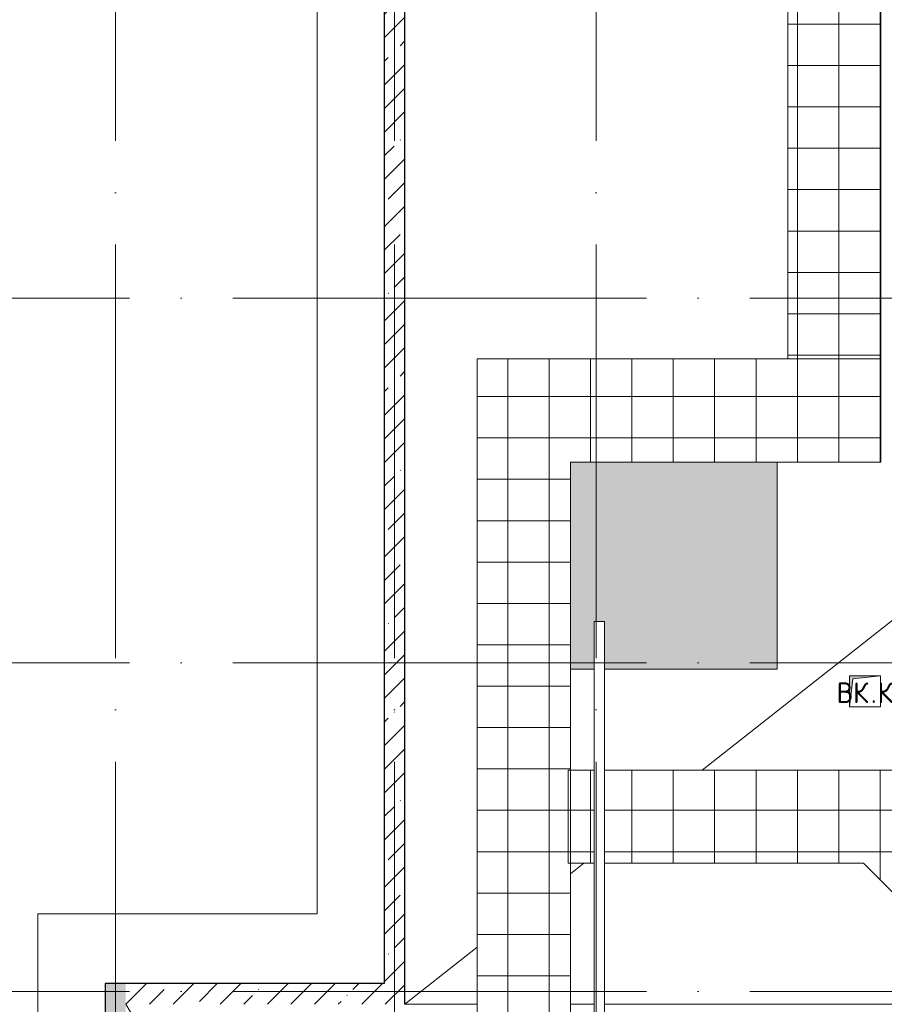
# Model space of a CAD drawing. Header units: millimetres. Extents: x -30540 to 150652, y -11730 to 123410.
# Tile 74 of 113: x 85680 to 94041, y 36525 to 46043. Entities that reach past the tile are written whole.
import ezdxf

# ---------------------------------------------------------------- set-up
doc = ezdxf.new("R2010")
doc.units = ezdxf.units.MM
doc.linetypes.add('ADSK_Линия сетки', pattern=[5000, 4000, -500, 0, -500])
for name, color, linetype, lineweight in [('A-____-NOTE-TEXT', 7, 'Continuous', 18), ('A-FLOR-____-OTLN', 7, 'Continuous', 18), ('A-FLOR-____-PATT', 7, 'Continuous', 18), ('A-ROOF-____-OTLN', 7, 'Continuous', 18), ('A-ROOF-____-PATT', 7, 'Continuous', 18), ('A-WALL-____-MCUT', 7, 'Continuous', 40), ('A-WALL-____-PATT', 7, 'Continuous', 40), ('E-CABL-TRAY-OTLN', 7, 'Continuous', 18), ('M-EQPM-____-OTLN', 7, 'Continuous', 18), ('S-GRID-____-OTLN', 7, 'Continuous', 9)]:
    doc.layers.add(name, color=color, linetype=linetype, lineweight=lineweight)
doc.styles.add('GOST Common', font='GOST_Common.ttf', dxfattribs={"height": 200})
pattern_1 = [(45, (0, 0), (-228.0985, 228.0985), []), (45, (228.1, 0), (-228.0985, 228.0985), [403.225, -80.645, 6.706, -73.939])]
pattern_2 = [(0, (0, 0), (0, 400), []), (90, (0, 0), (-400, 2e-14), [])]

# ---------------------------------------------------------------- blocks, each defined once
blk = doc.blocks.new('АР_Канал вертикальный прямоугольный - ВК_К-5757473-Кровля ЭЛ')
at = {"layer": 'M-EQPM-____-OTLN', "lineweight": 13, "true_color": 0xe2e2e2}
blk.add_hatch(color=254, dxfattribs=at).paths.add_polyline_path([(-150, -150), (-120, 120), (150, 150), (-150, 150)])
at = {"layer": 'M-EQPM-____-OTLN', "color": 253, "lineweight": 13, "true_color": 0xaaaaaa}
for p, q in [((150, 150), (-150, 150)), ((-150, 150), (-150, -150)), ((150, 150), (-150, 150)), ((-150, 150), (-150, -150)), ((-150, -150), (-150, 150)), ((-150, 150), (150, 150)), ((-150, -150), (-120, 120)), ((-150, -150), (-120, 120)), ((-120, 120), (150, 150)), ((-120, 120), (150, 150)), ((150, -150), (150, 150)), ((150, 150), (150, -150)), ((-150, -150), (150, -150)), ((150, -150), (-150, -150))]:
    blk.add_line(p, q, dxfattribs=at)
blk = doc.blocks.new('Наметкина 10_РД_АР_К4_отсоединено_rvt-1-Кровля ЭЛ')
at = {"layer": 'A-FLOR-____-PATT', "lineweight": 5, "true_color": 0xeaeaea}
blk.add_hatch(color=254, dxfattribs=at).paths.add_polyline_path([(91235.3, 39765), (91235.3, 40225), (91335.3, 40225), (91335.3, 39765), (93005.3, 39765), (93005.3, 41765), (91005.3, 41765), (91005.3, 39765)])
at = {"layer": 'A-ROOF-____-PATT', "lineweight": 5, "true_color": 0xd2d2d2}
h = blk.add_hatch(dxfattribs=at)
h.set_pattern_fill('FP_22', color=254, style=0, pattern_type=2)
h.set_pattern_definition(pattern_2)
h.paths.add_polyline_path([(94007.7, 42765), (94007.7, 49720), (95705.3, 49720), (95705.3, 53488.5), (95663.8, 53488.5), (95663.8, 54991.5), (95705.3, 54991.5), (95705.3, 55000), (98885.3, 55000), (98885.3, 49870), (99463.8, 49870), (99463.8, 49891.5), (101155.3, 49891.5), (101155.3, 52300), (99785.3, 52300), (99785.3, 53488.5), (99653.8, 53488.5), (99653.8, 54991.5), (99785.3, 54991.5), (99785.3, 55900), (94805.3, 55900), (94805.3, 50620), (93107.7, 50620), (93107.7, 42765), (93164, 42765)])
h = blk.add_hatch(dxfattribs=at)
h.set_pattern_fill('FP_22', color=254, style=0, pattern_type=2)
h.set_pattern_definition(pattern_2)
h.paths.add_polyline_path([(103556.9, 36575), (103556.9, 44496.5), (101965.3, 44496.5), (101965.3, 48330), (101226.8, 48330), (101226.8, 48258.5), (101065.3, 48258.5), (101065.3, 43596.5), (102656.9, 43596.5), (102656.9, 37770), (95231.4, 37770), (94212.3, 38789.1), (91335.3, 38789.1), (91335.3, 37889.1), (93839.5, 37889.1), (94858.6, 36870), (99374.1, 36870), (99374.1, 36575), (100274.1, 36575), (100274.1, 36870), (102656.9, 36870), (102656.9, 36575)])
h.paths.add_polyline_path([(91235.3, 37889.1), (91235.3, 38789.1), (90982.3, 38789.1), (90982.3, 37889.1)])
h = blk.add_hatch(dxfattribs=at)
h.set_pattern_fill('FP_22', color=254, style=0, pattern_type=2)
h.set_pattern_definition(pattern_2)
h.paths.add_polyline_path([(91005.3, 35825), (91005.3, 41765), (94007.7, 41765), (94007.7, 42765), (90105.3, 42765), (90105.3, 35825)])
at = {"layer": 'A-WALL-____-PATT', "lineweight": 5, "true_color": 0xaaaaaa}
h = blk.add_hatch(dxfattribs=at)
h.set_pattern_fill('FP_19', color=253, style=0, pattern_type=2)
h.set_pattern_definition(pattern_1)
h.paths.add_polyline_path([(89405.3, 36525), (89405.3, 56400), (89205.3, 56400), (89205.3, 36525)])
h = blk.add_hatch(dxfattribs=at)
h.set_pattern_fill('FP_19', color=253, style=0, pattern_type=2)
h.set_pattern_definition(pattern_1)
h.paths.add_polyline_path([(86505.3, -5350), (86705.3, -5350), (86705.3, 36725), (86505.3, 36725), (86505.3, -5146.7)])
h = blk.add_hatch(dxfattribs=at)
h.set_pattern_fill('FP_19', color=253, style=0, pattern_type=2)
h.set_pattern_definition(pattern_1)
h.paths.add_polyline_path([(89205.3, 36525), (89205.3, 36725), (86705.3, 36725), (86705.3, 36525)])
at = {"layer": 'A-FLOR-____-OTLN', "color": 253, "lineweight": 13, "true_color": 0xaaaaaa}
for p, q in [((88555.3, 57250), (88555.3, 37400)), ((93005.3, 41765), (91005.3, 41765)), ((91005.3, 41765), (91005.3, 39765)), ((93005.3, 39765), (93005.3, 41765)), ((91005.3, 39765), (91235.3, 39765)), ((91335.3, 39765), (93005.3, 39765)), ((88555.3, 37400), (85855.3, 37400)), ((85855.3, 37400), (85855.3, -6000))]:
    blk.add_line(p, q, dxfattribs=at)
at = {"layer": 'A-ROOF-____-OTLN', "color": 253, "lineweight": 13, "true_color": 0xaaaaaa}
for p, q in [((93107.7, 50620), (93107.7, 42765)), ((94007.7, 42765), (94007.7, 49720)), ((90105.3, 42765), (94007.7, 42765)), ((90105.3, 42765), (90105.3, 35825)), ((94007.7, 42765), (94007.7, 41765)), ((94007.7, 41765), (93005.3, 41765)), ((92278.4, 38789.1), (95283.8, 41157.5)), ((91005.3, 35825), (91005.3, 39765)), ((90982.3, 38789.1), (91235.3, 38789.1)), ((90982.3, 37889.1), (90982.3, 38789.1)), ((91335.3, 38789.1), (94212.3, 38789.1)), ((91235.3, 37889.1), (90982.3, 37889.1)), ((91005.3, 37785.9), (91136.3, 37889.1)), ((93839.5, 37889.1), (91335.3, 37889.1)), ((94858.6, 36870), (93839.5, 37889.1)), ((89405.3, 36525), (90105.3, 37076.6)), ((91025.3, 29414.8), (86705.3, 36525)), ((90105.3, 36525), (89405.3, 36525)), ((89405.3, 36525), (90105.3, 36525)), ((91235.3, 36525), (91005.3, 36525)), ((91005.3, 36525), (91235.3, 36525)), ((99375.8, 36525), (91335.3, 36525)), ((91335.3, 36525), (99375.8, 36525))]:
    blk.add_line(p, q, dxfattribs=at)
at = {"layer": 'A-WALL-____-MCUT', "color": 253, "lineweight": 30, "true_color": 0xaaaaaa}
for p, q in [((89205.3, 56400), (89205.3, 36725)), ((89405.3, 36525), (89405.3, 56400)), ((86705.3, 36725), (86505.3, 36725)), ((86505.3, 36725), (86505.3, -5350)), ((89205.3, 36725), (86705.3, 36725))]:
    blk.add_line(p, q, dxfattribs=at)
at = {"layer": 'M-EQPM-____-OTLN', "color": 253, "lineweight": 13, "true_color": 0xaaaaaa}
blk.add_blockref('АР_Канал вертикальный прямоугольный - ВК_К-5757473-Кровля ЭЛ', (93855.3, 39550), dxfattribs=at)
at = {"layer": 'A-____-NOTE-TEXT', "color": 253, "lineweight": 5, "true_color": 0xaaaaaa, "char_height": 200, "attachment_point": 1, "style": 'GOST Common'}
for s, insert, width in [('ВК', (93580.1, 39637.2), 400.844), ('\\fGOST Common|b0|i0|c204|p34|;К', (93977, 39637.2), 192.405), ('\\fGOST Common|b0|i0|c204|p34|;.', (93910.8, 39637.2), 80.169)]:
    blk.add_mtext(s, dxfattribs=dict(at, insert=insert, width=width))

msp = doc.modelspace()

# ---------------------------------------------------------------- linework, layer by layer
at = {"layer": 'E-CABL-TRAY-OTLN', "color": 1, "true_color": 0xff0000}
for p, q in [((91235.3, 40225), (91335.3, 40225)), ((91235.3, 40225), (91235.3, 24010)), ((91335.3, 40225), (91335.3, 24010))]:
    msp.add_line(p, q, dxfattribs=at)
at = {"layer": 'S-GRID-____-OTLN', "color": 253, "linetype": 'ADSK_Линия сетки', "true_color": 0xaaaaaa}
for p, q in [((86605.3, -10130.4), (86605.3, 56550)), ((89305.3, -10130.4), (89305.3, 56550)), ((91255.3, -10130.4), (91255.3, 56550)), ((111741.6, 43350), (78589.2, 43350)), ((111741.6, 39825), (78589.2, 39825)), ((111741.6, 36650), (78589.2, 36650))]:
    msp.add_line(p, q, dxfattribs=at)

# ---------------------------------------------------------------- block references
at = {"lineweight": 5}
msp.add_blockref('Наметкина 10_РД_АР_К4_отсоединено_rvt-1-Кровля ЭЛ', (0, 0), dxfattribs=at)

doc.saveas('drawing.dxf')
